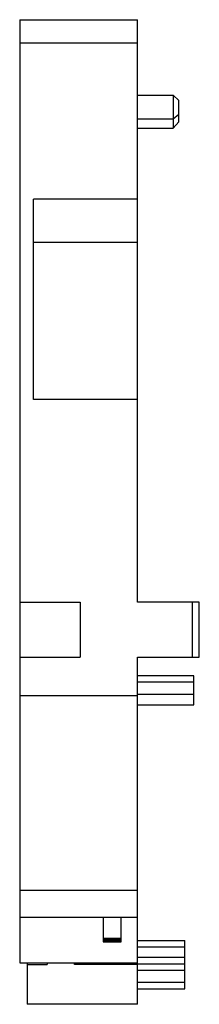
# Model space of a CAD drawing. Header units: millimetres. Extents: x 23.2 to 36.3, y 6.2 to 78.
import ezdxf

# ---------------------------------------------------------------- set-up
doc = ezdxf.new("R2010")
doc.units = ezdxf.units.MM
doc.header["$LTSCALE"] = 5.464569
doc.layers.get('0').update_dxf_attribs({"linetype": 'CONTINUOUS'})

msp = doc.modelspace()

# ---------------------------------------------------------------- linework, layer by layer
at = {"color": 7, "linetype": 'Continuous'}
for p, q in [((23.19, 78.034), (23.19, 9.235)), ((23.19, 78.034), (31.79, 78.034)), ((31.79, 35.535), (31.79, 78.034)), ((23.19, 76.341), (31.79, 76.341)), ((31.79, 72.535), (34.39, 72.535)), ((34.39, 72.535), (34.39, 70.117)), ((34.79, 72.135), (34.39, 72.535)), ((34.79, 70.58), (34.79, 72.135)), ((34.39, 70.808), (34.79, 71.132)), ((31.79, 70.808), (34.39, 70.808)), ((34.39, 70.117), (34.79, 70.58)), ((31.79, 70.117), (34.39, 70.117)), ((24.19, 50.335), (24.19, 64.932)), ((31.79, 64.932), (24.19, 64.932)), ((31.79, 61.771), (24.19, 61.771)), ((31.79, 50.335), (24.19, 50.335)), ((23.19, 35.549), (27.59, 35.549)), ((27.59, 35.549), (27.59, 31.534)), ((36.29, 35.535), (31.79, 35.535)), ((35.785, 31.535), (35.785, 35.535)), ((36.29, 31.535), (36.29, 35.535)), ((23.19, 31.534), (27.59, 31.534)), ((31.79, 31.535), (36.29, 31.535)), ((31.79, 6.208), (31.79, 31.535)), ((31.79, 30.182), (35.89, 30.182)), ((35.89, 28.043), (35.89, 30.181)), ((31.79, 29.724), (35.89, 29.724)), ((23.19, 28.735), (31.79, 28.735)), ((31.79, 28.836), (35.89, 28.836)), ((31.79, 28.042), (35.89, 28.042)), ((23.19, 14.535), (31.79, 14.535)), ((31.79, 12.535), (23.19, 12.535)), ((29.29, 12.535), (29.29, 10.768)), ((30.59, 10.768), (30.59, 12.535)), ((29.29, 11.03), (30.59, 11.03)), ((30.59, 10.981), (29.29, 10.981)), ((29.29, 10.947), (30.59, 10.947)), ((29.29, 10.833), (30.59, 10.833)), ((31.79, 10.865), (35.24, 10.865)), ((35.24, 9.643), (35.24, 10.865)), ((29.29, 10.768), (30.59, 10.768)), ((31.79, 10.403), (35.24, 10.403)), ((35.24, 9.613), (31.79, 9.613)), ((35.24, 7.346), (35.24, 9.613)), ((23.19, 9.235), (31.79, 9.235)), ((23.74, 9.235), (23.74, 6.208)), ((23.74, 9.113), (25.19, 9.113)), ((25.19, 9.235), (25.19, 9.113)), ((27.19, 9.113), (27.19, 9.235)), ((31.79, 9.113), (27.19, 9.113)), ((31.79, 9.152), (35.24, 9.152)), ((31.79, 8.7), (35.24, 8.7)), ((35.24, 7.797), (31.79, 7.797)), ((31.79, 7.346), (35.24, 7.346)), ((31.79, 6.208), (23.74, 6.208))]:
    msp.add_line(p, q, dxfattribs=at)

doc.saveas('drawing.dxf')
